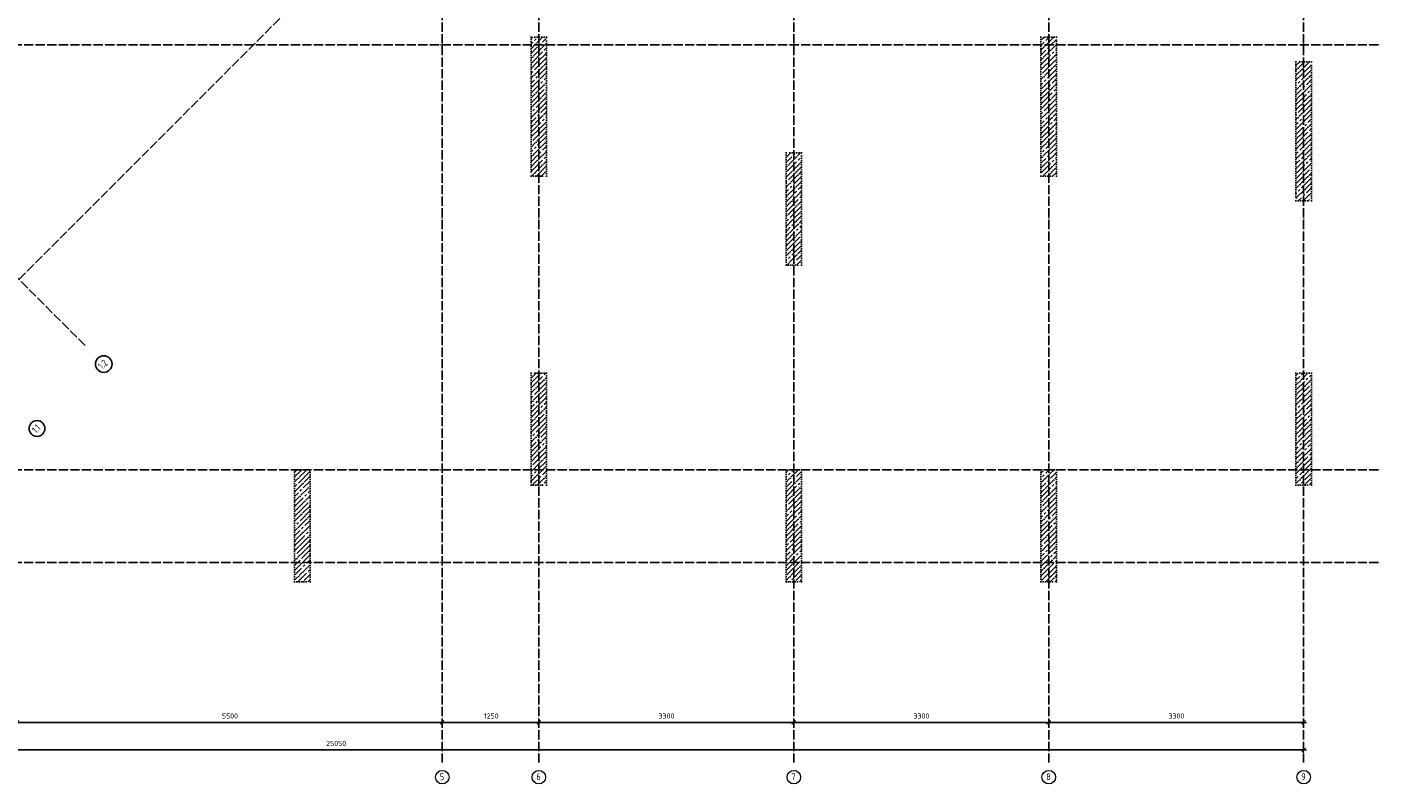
# Model space of a CAD drawing. Header units: millimetres. Extents: x -3057 to 112233, y -2869 to 47508.
# Tile 4 of 48: x 8527 to 26050, y -2865 to 6929. Entities that reach past the tile are written whole.
import ezdxf

# ---------------------------------------------------------------- set-up
doc = ezdxf.new("R2010")
doc.units = ezdxf.units.MM
doc.header["$PDMODE"] = 65
for name, pattern in [('______11', [150, 120, -15, 0, -15]), ('______5', [330, 240, -30, 30, -30]), ('______9', [30, 0, -30])]:
    doc.linetypes.add(name, pattern=pattern)
for name, color, linetype, lineweight in [('Колонна (1)', 7, 'Continuous', 35), ('Колонна (2)', 7, 'Continuous', 35), ('Размерная линия_ общее', 7, 'Continuous', 13)]:
    doc.layers.add(name, color=color, linetype=linetype, lineweight=lineweight)
doc.layers.add('Осевая линия_ общее', color=7, linetype='______5', lineweight=13, true_color=0xa0a0a0)
doc.styles.add('ISOCPEUR', font='ISOCPEUR')
doc.dimstyles.new('DIMSTYLE_3', dxfattribs={"dimtxt": 66, "dimasz": 75, "dimexe": 0, "dimexo": 0, "dimgap": 33, "dimtad": 2, "dimdec": 0, "dimrnd": 5, "dimzin": 12, "dimdsep": 46, "dimtxsty": 'ISOCPEUR', "dimblk1": 'ALL_ML_STRICH', "dimblk2": 'ALL_ML_STRICH', "dimsah": 1, "dimcen": 0, "dimclrd": 7, "dimclre": 256, "dimclrt": 7, "dimadec": 0, "dimazin": 0, "dimtfac": 1, "dimtdec": 0, "dimtix": 1, "dimtmove": 2, "dimatfit": 3, "dimfxl": 0, "dimtzin": 0, "dimlwd": 0, "dimlwe": -3, "dimarcsym": 0})
pattern_1 = [(45, (0, 0), (-63.6396, 63.6396), [120, -15, 0, -15]), (45, (-31.82, 31.82), (-63.6396, 63.6396), [240, -30, 30, -30])]

# ---------------------------------------------------------------- blocks, each defined once
blk = doc.blocks.new('ALL_ML_STRICH')
at = {"color": 0, "linetype": 'ByBlock', "lineweight": -2}
for p, q in [((-1, 0), (0.5, 0)), ((-0.3, -0.3), (0.3, 0.3)), ((0, -0.5), (0, 0.5))]:
    blk.add_line(p, q, dxfattribs=at)
blk = doc.blocks.new('*D19')
at = {"layer": 'DEFPOINTS', "color": 7, "linetype": 'Continuous', "lineweight": 13, "transparency": 33554687}
for p in [(0, -2424), (0, -2523), (25050, -2458)]:
    blk.add_point(p, dxfattribs=at)
at = {"layer": 'Размерная линия_ общее', "color": 253, "linetype": 'Continuous', "lineweight": -2, "true_color": 0xa0a0a0, "transparency": 33554687}
for p, q in [((0, -2503), (0, -2424)), ((25050, -2438), (25050, -2424))]:
    blk.add_line(p, q, dxfattribs=at)
at = {"layer": 'Размерная линия_ общее', "color": 7, "linetype": 'Continuous', "lineweight": -2, "transparency": 33554687}
blk.add_line((0, -2424), (25050, -2424), dxfattribs=at)
at = {"layer": 'Размерная линия_ общее', "color": 7, "linetype": 'Continuous', "lineweight": 13, "transparency": 33554687, "xscale": 75, "yscale": 75, "zscale": 75, "rotation": 180}
blk.add_blockref('ALL_ML_STRICH', (0, -2424), dxfattribs=at)
at = {"layer": 'Размерная линия_ общее', "color": 7, "linetype": 'Continuous', "lineweight": 13, "transparency": 33554687, "xscale": 75, "yscale": 75, "zscale": 75}
blk.add_blockref('ALL_ML_STRICH', (25050, -2424), dxfattribs=at)
at = {"layer": 'Размерная линия_ общее', "color": 7, "linetype": 'Continuous', "lineweight": 13, "transparency": 33554687, "insert": (12528, -2341), "char_height": 66, "width": 330, "attachment_point": 5, "style": 'ISOCPEUR'}
blk.add_mtext('\\A1;{25050}', dxfattribs=at)
blk = doc.blocks.new('*D23')
at = {"layer": 'DEFPOINTS', "color": 7, "linetype": 'Continuous', "lineweight": 13, "transparency": 33554687}
for p in [(8400, -1882), (8400, -2069), (13900, -1990)]:
    blk.add_point(p, dxfattribs=at)
at = {"layer": 'Размерная линия_ общее', "color": 253, "linetype": 'Continuous', "lineweight": -2, "true_color": 0xa0a0a0, "transparency": 33554687}
for p, q in [((8400, -1982), (8400, -2069)), ((13900, -2090), (13900, -2069))]:
    blk.add_line(p, q, dxfattribs=at)
at = {"layer": 'Размерная линия_ общее', "color": 7, "linetype": 'Continuous', "lineweight": -2, "transparency": 33554687}
blk.add_line((8400, -2069), (13900, -2069), dxfattribs=at)
at = {"layer": 'Размерная линия_ общее', "color": 7, "linetype": 'Continuous', "lineweight": 13, "transparency": 33554687, "xscale": 75, "yscale": 75, "zscale": 75, "rotation": 180}
blk.add_blockref('ALL_ML_STRICH', (8400, -2069), dxfattribs=at)
at = {"layer": 'Размерная линия_ общее', "color": 7, "linetype": 'Continuous', "lineweight": 13, "transparency": 33554687, "xscale": 75, "yscale": 75, "zscale": 75}
blk.add_blockref('ALL_ML_STRICH', (13900, -2069), dxfattribs=at)
at = {"layer": 'Размерная линия_ общее', "color": 7, "linetype": 'Continuous', "lineweight": 13, "transparency": 33554687, "insert": (11153, -1986), "char_height": 66, "width": 264, "attachment_point": 5, "style": 'ISOCPEUR'}
blk.add_mtext('\\A1;{5500}', dxfattribs=at)
blk = doc.blocks.new('*D24')
at = {"layer": 'DEFPOINTS', "color": 7, "linetype": 'Continuous', "lineweight": 13, "transparency": 33554687}
for p in [(13900, -1990), (13900, -2069), (15150, -1990)]:
    blk.add_point(p, dxfattribs=at)
at = {"layer": 'Размерная линия_ общее', "color": 253, "linetype": 'Continuous', "lineweight": -2, "true_color": 0xa0a0a0, "transparency": 33554687}
for p, q in [((13900, -2090), (13900, -2069)), ((15150, -2090), (15150, -2069))]:
    blk.add_line(p, q, dxfattribs=at)
at = {"layer": 'Размерная линия_ общее', "color": 7, "linetype": 'Continuous', "lineweight": -2, "transparency": 33554687}
blk.add_line((13900, -2069), (15150, -2069), dxfattribs=at)
at = {"layer": 'Размерная линия_ общее', "color": 7, "linetype": 'Continuous', "lineweight": 13, "transparency": 33554687, "xscale": 75, "yscale": 75, "zscale": 75, "rotation": 180}
blk.add_blockref('ALL_ML_STRICH', (13900, -2069), dxfattribs=at)
at = {"layer": 'Размерная линия_ общее', "color": 7, "linetype": 'Continuous', "lineweight": 13, "transparency": 33554687, "xscale": 75, "yscale": 75, "zscale": 75}
blk.add_blockref('ALL_ML_STRICH', (15150, -2069), dxfattribs=at)
at = {"layer": 'Размерная линия_ общее', "color": 7, "linetype": 'Continuous', "lineweight": 13, "transparency": 33554687, "insert": (14535, -1986), "char_height": 66, "width": 264, "attachment_point": 5, "style": 'ISOCPEUR'}
blk.add_mtext('\\A1;{1250}', dxfattribs=at)
blk = doc.blocks.new('*D25')
at = {"layer": 'DEFPOINTS', "color": 7, "linetype": 'Continuous', "lineweight": 13, "transparency": 33554687}
for p in [(15150, -1990), (15150, -2069), (18450, -2071)]:
    blk.add_point(p, dxfattribs=at)
at = {"layer": 'Размерная линия_ общее', "color": 253, "linetype": 'Continuous', "lineweight": -2, "true_color": 0xa0a0a0, "transparency": 33554687}
for p, q in [((15150, -2090), (15150, -2069)), ((18450, -2069), (18450, -2069))]:
    blk.add_line(p, q, dxfattribs=at)
at = {"layer": 'Размерная линия_ общее', "color": 7, "linetype": 'Continuous', "lineweight": -2, "transparency": 33554687}
blk.add_line((15150, -2069), (18450, -2069), dxfattribs=at)
at = {"layer": 'Размерная линия_ общее', "color": 7, "linetype": 'Continuous', "lineweight": 13, "transparency": 33554687, "xscale": 75, "yscale": 75, "zscale": 75, "rotation": 180}
blk.add_blockref('ALL_ML_STRICH', (15150, -2069), dxfattribs=at)
at = {"layer": 'Размерная линия_ общее', "color": 7, "linetype": 'Continuous', "lineweight": 13, "transparency": 33554687, "xscale": 75, "yscale": 75, "zscale": 75}
blk.add_blockref('ALL_ML_STRICH', (18450, -2069), dxfattribs=at)
at = {"layer": 'Размерная линия_ общее', "color": 7, "linetype": 'Continuous', "lineweight": 13, "transparency": 33554687, "insert": (16803, -1986), "char_height": 66, "width": 264, "attachment_point": 5, "style": 'ISOCPEUR'}
blk.add_mtext('\\A1;{3300}', dxfattribs=at)
blk = doc.blocks.new('*D26')
at = {"layer": 'DEFPOINTS', "color": 7, "linetype": 'Continuous', "lineweight": 13, "transparency": 33554687}
for p in [(18450, -2069), (18450, -2071), (21750, -1976)]:
    blk.add_point(p, dxfattribs=at)
at = {"layer": 'Размерная линия_ общее', "color": 253, "linetype": 'Continuous', "lineweight": -2, "true_color": 0xa0a0a0, "transparency": 33554687}
for p, q in [((18450, -2069), (18450, -2069)), ((21750, -2076), (21750, -2069))]:
    blk.add_line(p, q, dxfattribs=at)
at = {"layer": 'Размерная линия_ общее', "color": 7, "linetype": 'Continuous', "lineweight": -2, "transparency": 33554687}
blk.add_line((18450, -2069), (21750, -2069), dxfattribs=at)
at = {"layer": 'Размерная линия_ общее', "color": 7, "linetype": 'Continuous', "lineweight": 13, "transparency": 33554687, "xscale": 75, "yscale": 75, "zscale": 75, "rotation": 180}
blk.add_blockref('ALL_ML_STRICH', (18450, -2069), dxfattribs=at)
at = {"layer": 'Размерная линия_ общее', "color": 7, "linetype": 'Continuous', "lineweight": 13, "transparency": 33554687, "xscale": 75, "yscale": 75, "zscale": 75}
blk.add_blockref('ALL_ML_STRICH', (21750, -2069), dxfattribs=at)
at = {"layer": 'Размерная линия_ общее', "color": 7, "linetype": 'Continuous', "lineweight": 13, "transparency": 33554687, "insert": (20103, -1986), "char_height": 66, "width": 264, "attachment_point": 5, "style": 'ISOCPEUR'}
blk.add_mtext('\\A1;{3300}', dxfattribs=at)
blk = doc.blocks.new('*D27')
at = {"layer": 'DEFPOINTS', "color": 7, "linetype": 'Continuous', "lineweight": 13, "transparency": 33554687}
for p in [(21750, -1976), (21750, -2069), (25050, -1976)]:
    blk.add_point(p, dxfattribs=at)
at = {"layer": 'Размерная линия_ общее', "color": 253, "linetype": 'Continuous', "lineweight": -2, "true_color": 0xa0a0a0, "transparency": 33554687}
for p, q in [((21750, -2076), (21750, -2069)), ((25050, -2076), (25050, -2069))]:
    blk.add_line(p, q, dxfattribs=at)
at = {"layer": 'Размерная линия_ общее', "color": 7, "linetype": 'Continuous', "lineweight": -2, "transparency": 33554687}
blk.add_line((21750, -2069), (25050, -2069), dxfattribs=at)
at = {"layer": 'Размерная линия_ общее', "color": 7, "linetype": 'Continuous', "lineweight": 13, "transparency": 33554687, "xscale": 75, "yscale": 75, "zscale": 75, "rotation": 180}
blk.add_blockref('ALL_ML_STRICH', (21750, -2069), dxfattribs=at)
at = {"layer": 'Размерная линия_ общее', "color": 7, "linetype": 'Continuous', "lineweight": 13, "transparency": 33554687, "xscale": 75, "yscale": 75, "zscale": 75}
blk.add_blockref('ALL_ML_STRICH', (25050, -2069), dxfattribs=at)
at = {"layer": 'Размерная линия_ общее', "color": 7, "linetype": 'Continuous', "lineweight": 13, "transparency": 33554687, "insert": (23403, -1986), "char_height": 66, "width": 264, "attachment_point": 5, "style": 'ISOCPEUR'}
blk.add_mtext('\\A1;{3300}', dxfattribs=at)
blk = doc.blocks.new('СЛОЖНЫЙ_ОБЪЕКТ_1')
at = {"layer": 'Осевая линия_ общее', "color": 253, "linetype": '______11', "lineweight": -3, "true_color": 0xa0a0a0, "transparency": 33554687}
for p, q in [((13900, -2590), (13900, 47490)), ((15150, -2590), (15150, 21710)), ((18450, -2590), (18450, 20630)), ((5452, 694), (22614, 17855)), ((25050, -2590), (25050, 14620)), ((21750, -2590), (21750, 14510)), ((9278, 2808), (2815, 9271)), ((-2770, 6700), (26050, 6700)), ((-2770, 1200), (26050, 1200)), ((-2770, 0), (26050, 0))]:
    blk.add_line(p, q, dxfattribs=at)
at = {"layer": 'Осевая линия_ общее', "color": 7, "linetype": 'Continuous', "lineweight": 25, "transparency": 33554687}
for centre, radius in [((9519, 2568), 108), ((8656, 1734), 102)]:
    blk.add_circle(centre, radius, dxfattribs=at)
at = {"layer": 'Осевая линия_ общее', "color": 7, "linetype": 'Continuous', "lineweight": 13, "transparency": 33554687}
for centre in [(13901, -2778), (15151, -2778), (18451, -2778), (21751, -2778), (25051, -2778)]:
    blk.add_circle(centre, 87.7, dxfattribs=at)
at = {"layer": 'Осевая линия_ общее', "color": 7, "linetype": 'Continuous', "lineweight": 25, "transparency": 33554687, "char_height": 90, "attachment_point": 7, "rotation": 45, "style": 'ISOCPEUR'}
for s, insert, width in [('\\W0.79;1.2', (9499, 2493), 170.42), ('\\W0.68;1.1', (8643, 1665), 147.75)]:
    blk.add_mtext(s, dxfattribs=dict(at, insert=insert, width=width))
at = {"layer": 'Осевая линия_ общее', "color": 7, "linetype": 'Continuous', "lineweight": 13, "transparency": 33554687, "char_height": 90, "width": 97.92, "attachment_point": 7, "style": 'ISOCPEUR'}
for s, insert in [('\\W0.78;5', (13869, -2817)), ('\\W0.78;6', (15119, -2817)), ('\\W0.78;7', (18419, -2817)), ('\\W0.78;8', (21719, -2817)), ('\\W0.78;9', (25019, -2817))]:
    blk.add_mtext(s, dxfattribs=dict(at, insert=insert))

msp = doc.modelspace()

# ---------------------------------------------------------------- hatches: boundary and pattern name
at = {"layer": 'Колонна (1)', "lineweight": 18, "transparency": 33554687}
h = msp.add_hatch(dxfattribs=at)
h.set_pattern_fill('__________539', color=256, scale=30, style=0, pattern_type=2)
h.set_pattern_definition(pattern_1)
h.paths.add_polyline_path([(15050, 6800), (15050, 5000), (15250, 5000), (15250, 6800)], flags=0)
h = msp.add_hatch(dxfattribs=at)
h.set_pattern_fill('__________539', color=256, scale=30, style=0, pattern_type=2)
h.set_pattern_definition(pattern_1)
h.paths.add_polyline_path([(21650, 6800), (21650, 5000), (21850, 5000), (21850, 6800)], flags=0)
h = msp.add_hatch(dxfattribs=at)
h.set_pattern_fill('__________539', color=256, scale=30, style=0, pattern_type=2)
h.set_pattern_definition(pattern_1)
h.paths.add_polyline_path([(24950, 6480), (24950, 4680), (25150, 4680), (25150, 6480)], flags=0)
at = {"layer": 'Колонна (2)', "lineweight": 18, "transparency": 33554687}
h = msp.add_hatch(dxfattribs=at)
h.set_pattern_fill('__________539', color=256, scale=30, style=0, pattern_type=2)
h.set_pattern_definition(pattern_1)
h.paths.add_polyline_path([(18350, 5300), (18350, 3850), (18550, 3850), (18550, 5300)], flags=0)
h = msp.add_hatch(dxfattribs=at)
h.set_pattern_fill('__________539', color=256, scale=30, style=0, pattern_type=2)
h.set_pattern_definition(pattern_1)
h.paths.add_polyline_path([(15050, 2450), (15050, 1000), (15250, 1000), (15250, 2450)], flags=0)
h = msp.add_hatch(dxfattribs=at)
h.set_pattern_fill('__________539', color=256, scale=30, style=0, pattern_type=2)
h.set_pattern_definition(pattern_1)
h.paths.add_polyline_path([(24950, 2450), (24950, 1000), (25150, 1000), (25150, 2450)], flags=0)
h = msp.add_hatch(dxfattribs=at)
h.set_pattern_fill('__________539', color=256, scale=30, style=0, pattern_type=2)
h.set_pattern_definition(pattern_1)
h.paths.add_polyline_path([(11990, 1200), (11990, -250), (12190, -250), (12190, 1200)], flags=0)
h = msp.add_hatch(dxfattribs=at)
h.set_pattern_fill('__________539', color=256, scale=30, style=0, pattern_type=2)
h.set_pattern_definition(pattern_1)
h.paths.add_polyline_path([(18350, 1200), (18350, -250), (18550, -250), (18550, 1200)], flags=0)
h = msp.add_hatch(dxfattribs=at)
h.set_pattern_fill('__________539', color=256, scale=30, style=0, pattern_type=2)
h.set_pattern_definition(pattern_1)
h.paths.add_polyline_path([(21650, 1199.8), (21650, -250.2), (21850, -250.2), (21850, 1199.8)], flags=0)

# ---------------------------------------------------------------- linework, layer by layer
at = {"layer": 'Колонна (1)', "color": 7, "linetype": '______9', "lineweight": -3, "transparency": 33554687}
for p, q in [((15050, 6800), (15050, 5000)), ((15250, 6800), (15050, 6800)), ((15250, 5000), (15250, 6800)), ((21650, 6800), (21650, 5000)), ((21850, 6800), (21650, 6800)), ((21850, 5000), (21850, 6800)), ((24950, 6480), (24950, 4680)), ((25150, 6480), (24950, 6480)), ((25150, 4680), (25150, 6480)), ((15050, 5000), (15250, 5000)), ((21650, 5000), (21850, 5000)), ((24950, 4680), (25150, 4680))]:
    msp.add_line(p, q, dxfattribs=at)
at = {"layer": 'Колонна (2)', "color": 7, "linetype": '______9', "lineweight": -3, "transparency": 33554687}
for p, q in [((18350, 5300), (18350, 3850)), ((18550, 5300), (18350, 5300)), ((18550, 3850), (18550, 5300)), ((18350, 3850), (18550, 3850)), ((15050, 2450), (15050, 1000)), ((15250, 2450), (15050, 2450)), ((15250, 1000), (15250, 2450)), ((24950, 2450), (24950, 1000)), ((25150, 2450), (24950, 2450)), ((25150, 1000), (25150, 2450)), ((11990, 1200), (11990, -250)), ((12190, 1200), (11990, 1200)), ((12190, -250), (12190, 1200)), ((18350, 1200), (18350, -250)), ((18550, 1200), (18350, 1200)), ((18550, -250), (18550, 1200)), ((21650, 1199.8), (21650, -250.2)), ((21850, 1199.8), (21650, 1199.8)), ((21850, -250.2), (21850, 1199.8)), ((15050, 1000), (15250, 1000)), ((24950, 1000), (25150, 1000)), ((11990, -250), (12190, -250)), ((18350, -250), (18550, -250)), ((21650, -250.2), (21850, -250.2))]:
    msp.add_line(p, q, dxfattribs=at)

# ---------------------------------------------------------------- block references
at = {"layer": 'Осевая линия_ общее', "color": 253, "linetype": '______11', "lineweight": -3, "true_color": 0xa0a0a0, "transparency": 33554687}
msp.add_blockref('СЛОЖНЫЙ_ОБЪЕКТ_1', (0, 0), dxfattribs=at)

# ---------------------------------------------------------------- dimensions: what is measured, and where the dimension line sits
at = {"layer": 'Размерная линия_ общее', "color": 7, "linetype": 'Continuous', "lineweight": 13, "transparency": 33554687}
for base, p1, p2, picture, middle in [((13900, -2068.8), (8400, -1981.6), (13900, -2090), '*D23', (11153.3, -1985.8)), ((15150, -2068.8), (13900, -2090), (15150, -2090), '*D24', (14534.9, -1985.8)), ((18450, -2068.8), (15150, -2090), (18450, -2068.8), '*D25', (16803.3, -1985.8)), ((21750, -2068.8), (18450, -2068.8), (21750, -2076.4), '*D26', (20103.3, -1985.8)), ((25050, -2068.8), (21750, -2076.4), (25050, -2076.4), '*D27', (23403.3, -1985.8)), ((25050, -2423.6), (0, -2503.1), (25050, -2437.7), '*D19', (12528.3, -2340.6))]:
    dim = msp.add_linear_dim(base=base, p1=p1, p2=p2, dimstyle='DIMSTYLE_3', override={"dimpost": '<>', "dimclrd": 7, "dimclre": 253, "dimclrt": 7, "dimlwd": 0, "dimlwe": 65533}, dxfattribs=at)
    dim.commit()
    dim.dimension.update_dxf_attribs({"geometry": picture, "text_midpoint": middle, "dimtype": 160})

doc.saveas('drawing.dxf')
